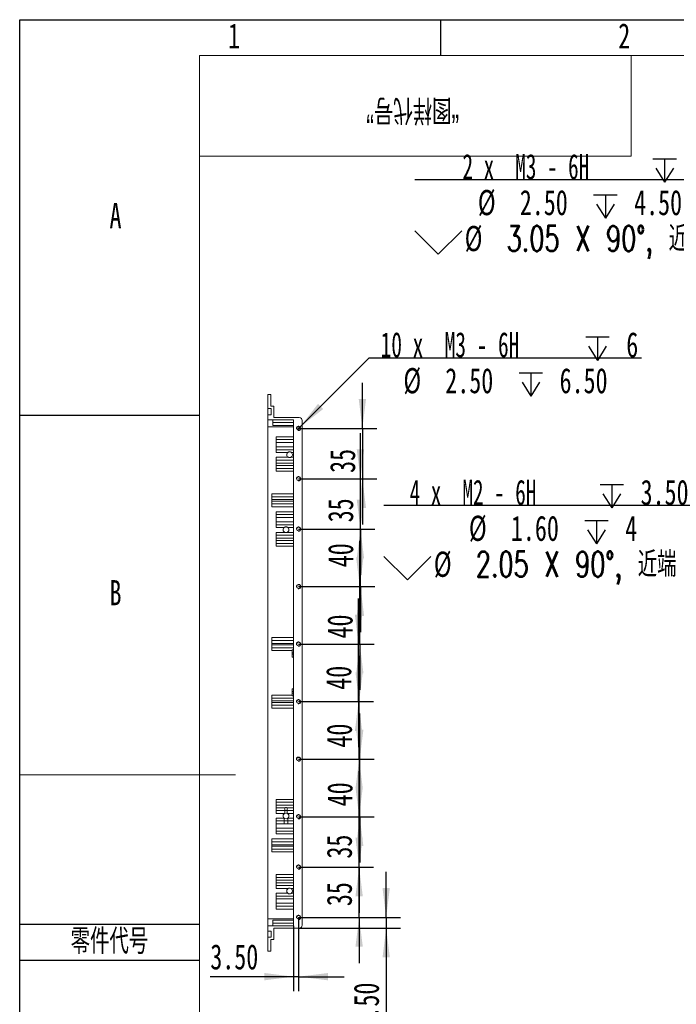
# Model space of a CAD drawing. Header units: millimetres. Extents: x 0 to 658, y -2 to 210.
# Tile 2 of 12: x 0 to 91, y 73 to 210. Entities that reach past the tile are written whole.
import ezdxf

# ---------------------------------------------------------------- set-up
doc = ezdxf.new("R2010")
doc.units = ezdxf.units.MM
doc.layers.add('图框', color=7, linetype='Continuous')
doc.layers.add('粗实线层', color=7, linetype='Continuous', lineweight=15)
doc.styles.add('SLDTEXTSTYLE0', font='TXT', dxfattribs={"width": 0.7})
doc.styles.add('SLDTEXTSTYLE1', font='TXT', dxfattribs={"width": 0.7, "bigfont": 'bigfont'})
doc.styles.add('SLDTEXTSTYLE5', font='TXT', dxfattribs={"width": 0.616667})
doc.styles.add('SLDTEXTSTYLE6', font='TXT', dxfattribs={"width": 0.623077})
doc.dimstyles.new('SLDDIMSTYLE1', dxfattribs={"dimtxt": 3.5, "dimasz": 4.08, "dimexe": 0, "dimexo": 0.0625, "dimgap": 0.875, "dimtad": 0, "dimtih": 1, "dimtoh": 1, "dimdec": 6, "dimlfac": 5, "dimrnd": 1e-09, "dimzin": 12, "dimdsep": 46, "dimtxsty": 'SLDTEXTSTYLE0', "dimblk1": 'NONE', "dimsah": 1, "dimcen": 0, "dimadec": 0, "dimazin": 3, "dimtfac": 1, "dimtmove": 0, "dimatfit": 3, "dimldrblk": 'NONE', "dimfxl": 0, "dimfrac": 2, "dimtolj": 1, "dimtzin": 12, "dimarcsym": 0})
doc.dimstyles.new('SLDDIMSTYLE2', dxfattribs={"dimtxt": 3.5, "dimasz": 4.08, "dimexe": 0, "dimexo": 0.0625, "dimgap": 0.875, "dimtad": 2, "dimlfac": 5, "dimrnd": 1e-09, "dimzin": 12, "dimdsep": 46, "dimtxsty": 'SLDTEXTSTYLE0', "dimsah": 1, "dimcen": 0.09, "dimadec": 0, "dimazin": 3, "dimtfac": 1, "dimtmove": 0, "dimatfit": 0, "dimfxl": 0, "dimfrac": 2, "dimtolj": 1, "dimtzin": 12, "dimarcsym": 0})
doc.dimstyles.new('SLDDIMSTYLE4', dxfattribs={"dimtxt": 3.5, "dimasz": 4.08, "dimexe": 0, "dimexo": 0.0625, "dimgap": 0.875, "dimtad": 2, "dimlfac": 5, "dimrnd": 1e-09, "dimzin": 4, "dimdsep": 46, "dimtxsty": 'SLDTEXTSTYLE0', "dimsah": 1, "dimcen": 0.09, "dimadec": 0, "dimazin": 1, "dimtfac": 1, "dimtmove": 0, "dimatfit": 0, "dimfxl": 0, "dimfrac": 2, "dimtolj": 1, "dimtzin": 12, "dimarcsym": 0})

# ---------------------------------------------------------------- blocks, each defined once
blk = doc.blocks.new('SW_SYMBOL_HOLE_DEPTH')
at = {"layer": '图框', "color": 0}
for p, q in [((0, 875), (800, 875)), ((400, 875), (400, 75)), ((100, 555), (400, 75)), ((700, 555), (400, 75))]:
    blk.add_line(p, q, dxfattribs=at)
blk = doc.blocks.new('SW_SYMBOL_HOLE_SINK')
at = {"layer": '图框', "color": 0}
for p, q in [((0, 875), (800, 75)), ((800, 75), (1600, 875))]:
    blk.add_line(p, q, dxfattribs=at)
blk = doc.blocks.new('_D_14')
at = {"layer": '图框'}
for p, q in [((99.69, 142.44), (50.64, 142.44)), ((120.14, 122), (99.69, 142.44)), ((120.43, 121.71), (120.14, 122))]:
    blk.add_line(p, q, dxfattribs=at)
blk.add_solid([(120.14, 122), (117.61, 125.25), (116.89, 124.53)], dxfattribs=at)
at = {"layer": '图框', "xscale": 0.004072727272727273, "yscale": 0.004072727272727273, "zscale": 0.004072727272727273}
for name, p in [('SW_SYMBOL_HOLE_DEPTH', (80.68, 141.8)), ('SW_SYMBOL_HOLE_DEPTH', (78.55, 136.8)), ('SW_SYMBOL_HOLE_SINK', (50.64, 131.8))]:
    blk.add_blockref(name, p, dxfattribs=at)
at = {"layer": '图框', "char_height": 3.5, "attachment_point": 1}
for s, insert, style in [('4 x  M2 - 6H', (54.21, 146.02), 'SLDTEXTSTYLE5'), ('3.50', (86.32, 146.02), 'SLDTEXTSTYLE0'), ('%%c', (62.45, 141.02), 'SLDTEXTSTYLE0'), ('1.60', (68.29, 141.02), 'SLDTEXTSTYLE0'), ('4', (84.18, 141.02), 'SLDTEXTSTYLE0'), ('%%c', (57.57, 136.02), 'SLDTEXTSTYLE0'), ('2.05 X 90\\M+1818B, \\M+18BDF\\M+1925B', (63.41, 136.02), 'SLDTEXTSTYLE1')]:
    blk.add_mtext(s, dxfattribs=dict(at, insert=insert, style=style))
blk = doc.blocks.new('_NONE')
blk = doc.blocks.new('_D_17')
at = {"layer": '图框'}
for p, q in [((38.95, 153.34), (48.59, 162.96)), ((48.59, 162.96), (86.43, 162.96)), ((38.6, 152.98), (38.95, 153.34))]:
    blk.add_line(p, q, dxfattribs=at)
blk.add_solid([(38.95, 153.34), (42.2, 155.86), (41.48, 156.58)], dxfattribs=at)
at = {"layer": '图框', "xscale": 0.004072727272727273, "yscale": 0.004072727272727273, "zscale": 0.004072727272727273}
for p in [(78.69, 162.32), (69.43, 157.32)]:
    blk.add_blockref('SW_SYMBOL_HOLE_DEPTH', p, dxfattribs=at)
at = {"layer": '图框', "char_height": 3.5, "attachment_point": 1}
for s, insert, style in [('10 x  M3 - 6H', (50.18, 166.55), 'SLDTEXTSTYLE6'), ('6', (84.33, 166.55), 'SLDTEXTSTYLE0'), ('%%c', (53.34, 161.55), 'SLDTEXTSTYLE0'), ('2.50', (59.17, 161.55), 'SLDTEXTSTYLE0'), ('6.50', (75.06, 161.55), 'SLDTEXTSTYLE0')]:
    blk.add_mtext(s, dxfattribs=dict(at, insert=insert, style=style))
blk = doc.blocks.new('_D_18')
at = {"layer": '图框'}
for p, q in [((47.64, 153.16), (47.64, 159.51)), ((38.77, 153.16), (49.64, 153.16)), ((47.64, 153.16), (47.64, 146.16)), ((38.77, 146.16), (49.64, 146.16)), ((47.64, 146.16), (47.64, 139.81))]:
    blk.add_line(p, q, dxfattribs=at)
for points in [[(47.64, 153.16), (48.15, 157.24), (47.13, 157.24)], [(47.64, 146.16), (47.13, 142.08), (48.15, 142.08)]]:
    blk.add_solid(points, dxfattribs=at)
at = {"layer": '图框', "insert": (43.13, 146.97), "char_height": 3.5, "attachment_point": 1, "rotation": 90, "style": 'SLDTEXTSTYLE0'}
blk.add_mtext('35', dxfattribs=at)
blk = doc.blocks.new('_D_19')
at = {"layer": '图框'}
for p, q in [((47.37, 146.16), (47.37, 152.51)), ((38.77, 146.16), (49.37, 146.16)), ((47.37, 139.16), (47.37, 146.16)), ((38.77, 139.16), (49.37, 139.16)), ((47.37, 139.16), (47.37, 132.81))]:
    blk.add_line(p, q, dxfattribs=at)
for points in [[(47.37, 146.16), (47.88, 150.24), (46.86, 150.24)], [(47.37, 139.16), (46.86, 135.08), (47.88, 135.08)]]:
    blk.add_solid(points, dxfattribs=at)
at = {"layer": '图框', "insert": (42.86, 140.1), "char_height": 3.5, "attachment_point": 1, "rotation": 90, "style": 'SLDTEXTSTYLE0'}
blk.add_mtext('35', dxfattribs=at)
blk = doc.blocks.new('_D_20')
at = {"layer": '图框'}
for p, q in [((47.37, 139.16), (47.37, 145.51)), ((38.77, 139.16), (49.37, 139.16)), ((47.37, 131.16), (47.37, 139.16)), ((38.77, 131.16), (49.37, 131.16)), ((47.37, 131.16), (47.37, 124.81))]:
    blk.add_line(p, q, dxfattribs=at)
for points in [[(47.37, 139.16), (47.88, 143.24), (46.86, 143.24)], [(47.37, 131.16), (46.86, 127.08), (47.88, 127.08)]]:
    blk.add_solid(points, dxfattribs=at)
at = {"layer": '图框', "insert": (42.86, 133.85), "char_height": 3.5, "attachment_point": 1, "rotation": 90, "style": 'SLDTEXTSTYLE0'}
blk.add_mtext('40', dxfattribs=at)
blk = doc.blocks.new('_D_21')
at = {"layer": '图框'}
for p, q in [((47.28, 131.16), (47.28, 137.51)), ((38.77, 131.16), (49.28, 131.16)), ((47.28, 123.16), (47.28, 131.16)), ((38.77, 123.16), (49.28, 123.16)), ((47.28, 123.16), (47.28, 116.81))]:
    blk.add_line(p, q, dxfattribs=at)
for points in [[(47.28, 131.16), (47.79, 135.24), (46.77, 135.24)], [(47.28, 123.16), (46.77, 119.08), (47.79, 119.08)]]:
    blk.add_solid(points, dxfattribs=at)
at = {"layer": '图框', "insert": (42.77, 123.94), "char_height": 3.5, "attachment_point": 1, "rotation": 90, "style": 'SLDTEXTSTYLE0'}
blk.add_mtext('40', dxfattribs=at)
blk = doc.blocks.new('_D_22')
at = {"layer": '图框'}
for p, q in [((47.1, 123.16), (47.1, 129.51)), ((38.77, 123.16), (49.1, 123.16)), ((47.1, 115.16), (47.1, 123.16)), ((38.77, 115.16), (49.1, 115.16)), ((47.1, 115.16), (47.1, 108.81))]:
    blk.add_line(p, q, dxfattribs=at)
for points in [[(47.1, 123.16), (47.61, 127.24), (46.6, 127.24)], [(47.1, 115.16), (46.6, 111.08), (47.61, 111.08)]]:
    blk.add_solid(points, dxfattribs=at)
at = {"layer": '图框', "insert": (42.59, 116.81), "char_height": 3.5, "attachment_point": 1, "rotation": 90, "style": 'SLDTEXTSTYLE0'}
blk.add_mtext('40', dxfattribs=at)
blk = doc.blocks.new('_D_23')
at = {"layer": '图框'}
for p, q in [((47.19, 115.16), (47.19, 121.51)), ((38.77, 115.16), (49.19, 115.16)), ((47.19, 107.16), (47.19, 115.16)), ((38.77, 107.16), (49.19, 107.16)), ((47.19, 107.16), (47.19, 100.81))]:
    blk.add_line(p, q, dxfattribs=at)
for points in [[(47.19, 115.16), (47.7, 119.24), (46.68, 119.24)], [(47.19, 107.16), (46.68, 103.08), (47.7, 103.08)]]:
    blk.add_solid(points, dxfattribs=at)
at = {"layer": '图框', "insert": (42.68, 108.77), "char_height": 3.5, "attachment_point": 1, "rotation": 90, "style": 'SLDTEXTSTYLE0'}
blk.add_mtext('40', dxfattribs=at)
blk = doc.blocks.new('_D_24')
at = {"layer": '图框'}
for p, q in [((47.27, 107.16), (47.27, 113.51)), ((38.77, 107.16), (49.27, 107.16)), ((47.27, 99.16), (47.27, 107.16)), ((38.77, 99.16), (49.27, 99.16)), ((47.27, 99.16), (47.27, 92.81))]:
    blk.add_line(p, q, dxfattribs=at)
for points in [[(47.27, 107.16), (47.78, 111.24), (46.77, 111.24)], [(47.27, 99.16), (46.77, 95.08), (47.78, 95.08)]]:
    blk.add_solid(points, dxfattribs=at)
at = {"layer": '图框', "insert": (42.76, 100.6), "char_height": 3.5, "attachment_point": 1, "rotation": 90, "style": 'SLDTEXTSTYLE0'}
blk.add_mtext('40', dxfattribs=at)
blk = doc.blocks.new('_D_25')
at = {"layer": '图框'}
for p, q in [((47.19, 99.16), (47.19, 105.51)), ((38.77, 99.16), (49.19, 99.16)), ((47.19, 92.16), (47.19, 99.16)), ((38.77, 92.16), (49.19, 92.16)), ((47.19, 92.16), (47.19, 85.81))]:
    blk.add_line(p, q, dxfattribs=at)
for points in [[(47.19, 99.16), (47.7, 103.24), (46.68, 103.24)], [(47.19, 92.16), (46.68, 88.08), (47.7, 88.08)]]:
    blk.add_solid(points, dxfattribs=at)
at = {"layer": '图框', "insert": (42.68, 93.33), "char_height": 3.5, "attachment_point": 1, "rotation": 90, "style": 'SLDTEXTSTYLE0'}
blk.add_mtext('35', dxfattribs=at)
blk = doc.blocks.new('_D_26')
at = {"layer": '图框'}
for p, q in [((47.19, 92.16), (47.19, 98.51)), ((38.77, 92.16), (49.19, 92.16)), ((47.19, 85.16), (47.19, 92.16)), ((38.77, 85.16), (49.19, 85.16)), ((47.19, 85.16), (47.19, 78.81))]:
    blk.add_line(p, q, dxfattribs=at)
for points in [[(47.19, 92.16), (47.7, 96.24), (46.68, 96.24)], [(47.19, 85.16), (46.68, 81.08), (47.7, 81.08)]]:
    blk.add_solid(points, dxfattribs=at)
at = {"layer": '图框', "insert": (42.68, 86.72), "char_height": 3.5, "attachment_point": 1, "rotation": 90, "style": 'SLDTEXTSTYLE0'}
blk.add_mtext('35', dxfattribs=at)
blk = doc.blocks.new('_D_27')
at = {"layer": '图框'}
for p, q in [((38.77, 85.16), (38.77, 74.91)), ((38.07, 83.97), (38.07, 74.91)), ((38.07, 76.91), (26.5, 76.91)), ((38.77, 76.91), (38.07, 76.91)), ((38.77, 76.91), (45.12, 76.91))]:
    blk.add_line(p, q, dxfattribs=at)
for points in [[(38.07, 76.91), (33.99, 77.42), (33.99, 76.4)], [(38.77, 76.91), (42.85, 76.4), (42.85, 77.42)]]:
    blk.add_solid(points, dxfattribs=at)
at = {"layer": '图框', "insert": (26.5, 81.42), "char_height": 3.5, "attachment_point": 1, "style": 'SLDTEXTSTYLE0'}
blk.add_mtext('3.50', dxfattribs=at)
blk = doc.blocks.new('_D_28')
at = {"layer": '图框'}
for p, q in [((50.95, 85.16), (50.95, 91.51)), ((38.77, 85.16), (52.95, 85.16)), ((50.95, 85.16), (50.95, 83.66)), ((38.87, 83.66), (52.95, 83.66)), ((50.95, 83.66), (50.95, 69.42))]:
    blk.add_line(p, q, dxfattribs=at)
for points in [[(50.95, 85.16), (51.46, 89.24), (50.44, 89.24)], [(50.95, 83.66), (50.44, 79.58), (51.46, 79.58)]]:
    blk.add_solid(points, dxfattribs=at)
at = {"layer": '图框', "insert": (46.44, 69.42), "char_height": 3.5, "attachment_point": 1, "rotation": 90, "style": 'SLDTEXTSTYLE0'}
blk.add_mtext('7.50', dxfattribs=at)
blk = doc.blocks.new('_D_29')
at = {"layer": '图框'}
for p, q in [((103.98, 187.73), (54.94, 187.73)), ((112.02, 183.11), (103.98, 187.73)), ((112.55, 182.81), (112.02, 183.11))]:
    blk.add_line(p, q, dxfattribs=at)
blk.add_solid([(112.02, 183.11), (108.73, 185.58), (108.23, 184.7)], dxfattribs=at)
at = {"layer": '图框', "xscale": 0.004072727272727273, "yscale": 0.004072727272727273, "zscale": 0.004072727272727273}
for name, p in [('SW_SYMBOL_HOLE_DEPTH', (88.03, 187.09)), ('SW_SYMBOL_HOLE_DEPTH', (79.79, 182.09)), ('SW_SYMBOL_HOLE_SINK', (54.94, 177.09))]:
    blk.add_blockref(name, p, dxfattribs=at)
at = {"layer": '图框', "char_height": 3.5, "attachment_point": 1}
for s, insert, style in [('2 x  M3 - 6H', (61.56, 191.32), 'SLDTEXTSTYLE5'), ('4', (93.67, 191.32), 'SLDTEXTSTYLE0'), ('%%c', (63.69, 186.32), 'SLDTEXTSTYLE0'), ('2.50', (69.53, 186.32), 'SLDTEXTSTYLE0'), ('4.50', (85.42, 186.32), 'SLDTEXTSTYLE0'), ('%%c', (61.86, 181.32), 'SLDTEXTSTYLE0'), ('3.05 X 90\\M+1818B, \\M+18BDF\\M+1925B', (67.7, 181.32), 'SLDTEXTSTYLE1')]:
    blk.add_mtext(s, dxfattribs=dict(at, insert=insert, style=style))

msp = doc.modelspace()

# ---------------------------------------------------------------- linework, layer by layer
at = {"color": 7, "linetype": 'Continuous', "lineweight": 15}
for p, q in [((34.51206155, 157.85974716), (34.51206155, 155.9197471)), ((34.91206157, 157.85974716), (34.51206155, 157.85974716)), ((34.91206157, 157.85974716), (34.91206157, 156.25974689)), ((35.31206159, 156.25974689), (34.91206157, 156.25974689)), ((35.31206159, 156.25974689), (35.31206159, 154.65974663)), ((34.95206157, 155.9197471), (34.51206155, 155.9197471)), ((34.51206155, 155.05974595), (34.51206155, 155.9197471)), ((34.51206155, 155.05974595), (34.51206155, 154.35974602)), ((34.95206157, 155.05974595), (34.51206155, 155.05974595)), ((34.95206157, 155.05974595), (34.95206157, 155.9197471)), ((35.17206157, 154.35974602), (34.51206155, 154.35974602)), ((34.51206155, 153.35974698), (34.51206155, 154.35974602)), ((35.17206157, 154.34704427), (35.17206157, 154.35974602)), ((38.07206142, 154.34704427), (35.17206157, 154.34704427)), ((35.17206157, 153.9597467), (35.17206157, 154.34704427)), ((38.07206142, 153.9597467), (35.17206157, 153.9597467)), ((35.17206157, 153.55974589), (35.17206157, 153.9597467)), ((38.07206142, 153.55974589), (35.17206157, 153.55974589)), ((38.87206155, 154.65974663), (35.31206159, 154.65974663)), ((38.07206142, 83.97244965), (38.07206142, 154.34704427)), ((39.27206162, 154.25974582), (39.27206162, 84.05974661)), ((38.07206142, 153.35974698), (34.51206155, 153.35974698)), ((34.51206155, 153.35974698), (34.51206155, 84.95974694)), ((35.67206159, 151.99974631), (38.07206142, 151.99974631)), ((35.67206159, 151.60288368), (35.67206159, 151.99974631)), ((35.67206159, 151.60288368), (38.07206142, 151.60288368)), ((35.67206159, 151.20602106), (35.67206159, 151.60288368)), ((38.07206142, 151.20602106), (35.67206159, 151.20602106)), ((35.67206159, 150.59347157), (35.67206159, 151.20602106)), ((35.67206159, 150.19660895), (35.67206159, 150.59347157)), ((35.67206159, 150.59347157), (38.07206142, 150.59347157)), ((38.07206142, 150.19660895), (35.67206159, 150.19660895)), ((35.67206159, 149.79974632), (35.67206159, 150.19660895)), ((37.25748646, 149.79974632), (35.67206159, 149.79974632)), ((38.07206142, 149.79974632), (37.78663676, 149.79974632)), ((35.67206159, 149.13974632), (37.34770554, 149.13974632)), ((35.67206159, 148.7428837), (35.67206159, 149.13974632)), ((35.67206159, 148.7428837), (38.07206142, 148.7428837)), ((35.67206159, 148.34602107), (35.67206159, 148.7428837)), ((38.07206142, 148.34602107), (35.67206159, 148.34602107)), ((35.67206159, 147.99347152), (35.67206159, 148.34602107)), ((35.67206159, 147.59660889), (35.67206159, 147.99347152)), ((35.67206159, 147.99347152), (38.07206142, 147.99347152)), ((37.69641749, 149.13974632), (38.07206142, 149.13974632)), ((38.07206142, 147.59660889), (35.67206159, 147.59660889)), ((35.67206159, 147.19974627), (35.67206159, 147.59660889)), ((38.07206142, 147.19974627), (35.67206159, 147.19974627)), ((35.07206157, 144.05974638), (38.07206142, 144.05974638)), ((35.07206157, 143.66288376), (35.07206157, 144.05974638)), ((35.07206157, 143.26602113), (35.07206157, 143.66288376)), ((35.07206157, 143.66288376), (38.07206142, 143.66288376)), ((38.07206142, 143.26602113), (35.07206157, 143.26602113)), ((35.07206157, 143.26602113), (35.07206157, 143.05347171)), ((35.07206157, 143.05347171), (38.07206142, 143.05347171)), ((35.07206157, 142.65660909), (35.07206157, 143.05347171)), ((38.07206142, 142.65660909), (35.07206157, 142.65660909)), ((35.07206157, 142.25974646), (35.07206157, 142.65660909)), ((38.07206142, 142.25974646), (35.07206157, 142.25974646)), ((35.67206159, 141.55974653), (38.07206142, 141.55974653)), ((35.67206159, 141.16288372), (35.67206159, 141.55974653)), ((35.67206159, 141.16288372), (38.07206142, 141.16288372)), ((35.67206159, 140.7660211), (35.67206159, 141.16288372)), ((38.07206142, 140.7660211), (35.67206159, 140.7660211)), ((35.67206159, 140.1534718), (35.67206159, 140.7660211)), ((35.67206159, 139.75660917), (35.67206159, 140.1534718)), ((35.67206159, 140.1534718), (38.07206142, 140.1534718)), ((38.07206142, 139.75660917), (35.67206159, 139.75660917)), ((35.67206159, 139.35974645), (35.67206159, 139.75660917)), ((36.75748638, 139.35974645), (35.67206159, 139.35974645)), ((35.67206159, 138.69974646), (36.84770565, 138.69974646)), ((35.67206159, 138.30288374), (35.67206159, 138.69974646)), ((37.19641759, 138.69974646), (38.07206142, 138.69974646)), ((38.07206142, 139.35974645), (37.28663667, 139.35974645)), ((35.67206159, 138.30288374), (38.07206142, 138.30288374)), ((35.67206159, 137.90602104), (35.67206159, 138.30288374)), ((38.07206142, 137.90602104), (35.67206159, 137.90602104)), ((35.67206159, 137.55347184), (35.67206159, 137.90602104)), ((35.67206159, 137.15660912), (35.67206159, 137.55347184)), ((35.67206159, 137.55347184), (38.07206142, 137.55347184)), ((38.07206142, 137.15660912), (35.67206159, 137.15660912)), ((35.67206159, 136.7597464), (35.67206159, 137.15660912)), ((38.07206142, 136.7597464), (35.67206159, 136.7597464)), ((35.07206157, 124.05974571), (38.07206142, 124.05974571)), ((35.07206157, 123.66288309), (35.07206157, 124.05974571)), ((35.07206157, 123.26602046), (35.07206157, 123.66288309)), ((35.07206157, 123.66288309), (38.07206142, 123.66288309)), ((38.07206142, 123.26602046), (35.07206157, 123.26602046)), ((35.07206157, 123.26602046), (35.07206157, 123.05347179)), ((35.07206157, 123.05347179), (38.07206142, 123.05347179)), ((35.07206157, 122.65660916), (35.07206157, 123.05347179)), ((38.07206142, 122.65660916), (35.07206157, 122.65660916)), ((35.07206157, 122.25974654), (35.07206157, 122.65660916)), ((37.87206157, 122.35974674), (38.07206142, 122.35974674)), ((37.87206157, 121.95974593), (37.87206157, 122.35974674)), ((38.07206142, 121.95974593), (37.87206157, 121.95974593)), ((37.87206157, 121.75974701), (37.87206157, 121.95974593)), ((37.87206157, 121.75974701), (38.07206142, 121.75974701)), ((37.87206157, 121.3597462), (37.87206157, 121.75974701)), ((38.07206142, 121.3597462), (37.87206157, 121.3597462)), ((37.87206157, 116.95974623), (38.07206142, 116.95974623)), ((37.87206157, 116.55974691), (37.87206157, 116.95974623)), ((38.07206142, 116.55974691), (37.87206157, 116.55974691)), ((37.87206157, 116.3597465), (37.87206157, 116.55974691)), ((35.07206157, 115.66288327), (35.07206157, 116.05974589)), ((35.07206157, 115.26602064), (35.07206157, 115.66288327)), ((35.07206157, 115.66288327), (38.07206142, 115.66288327)), ((38.07206142, 115.26602064), (35.07206157, 115.26602064)), ((35.07206157, 115.26602064), (35.07206157, 115.05347197)), ((35.07206157, 115.05347197), (38.07206142, 115.05347197)), ((35.07206157, 114.65660934), (35.07206157, 115.05347197)), ((37.87206157, 116.3597465), (38.07206142, 116.3597465)), ((37.87206157, 115.95974718), (37.87206157, 116.3597465)), ((38.07206142, 115.95974718), (37.87206157, 115.95974718)), ((38.07206142, 114.65660934), (35.07206157, 114.65660934)), ((35.07206157, 114.25974672), (35.07206157, 114.65660934)), ((38.07206142, 114.25974672), (35.07206157, 114.25974672)), ((35.67206159, 101.5597478), (38.07206142, 101.5597478)), ((35.67206159, 101.16288517), (35.67206159, 101.5597478)), ((35.67206159, 101.16288517), (38.07206142, 101.16288517)), ((35.67206159, 100.76601957), (35.67206159, 101.16288517)), ((38.07206142, 100.76601957), (35.67206159, 100.76601957)), ((35.67206159, 100.413473), (35.67206159, 100.76601957)), ((35.67206159, 100.413473), (36.84770565, 100.413473)), ((35.67206159, 100.01661037), (35.67206159, 100.413473)), ((36.84770565, 100.01661037), (35.67206159, 100.01661037)), ((35.67206159, 99.61974774), (35.67206159, 100.01661037)), ((36.84770565, 100.413473), (36.84770565, 100.01661037)), ((36.84770565, 100.01661037), (36.84770565, 99.61974774)), ((37.19641759, 100.413473), (38.07206142, 100.413473)), ((37.19641759, 100.413473), (37.19641759, 100.01661037)), ((38.07206142, 100.01661037), (37.19641759, 100.01661037)), ((37.19641759, 100.01661037), (37.19641759, 99.61974774)), ((36.84770565, 99.61974774), (35.67206159, 99.61974774)), ((35.67206159, 98.95974551), (36.75748638, 98.95974551)), ((35.67206159, 98.56288289), (35.67206159, 98.95974551)), ((36.75748638, 98.56288289), (36.75748638, 98.95974551)), ((38.07206142, 99.61974774), (37.19641759, 99.61974774)), ((37.28663667, 98.56288289), (37.28663667, 98.95974551)), ((37.28663667, 98.95974551), (38.07206142, 98.95974551)), ((35.67206159, 98.56288289), (36.75748638, 98.56288289)), ((35.67206159, 98.16602026), (35.67206159, 98.56288289)), ((35.67206159, 97.55347227), (35.67206159, 98.16602026)), ((36.75748638, 98.16602026), (35.67206159, 98.16602026)), ((35.67206159, 97.15660964), (35.67206159, 97.55347227)), ((35.67206159, 97.55347227), (38.07206142, 97.55347227)), ((36.75748638, 98.16602026), (36.75748638, 98.56288289)), ((37.28663667, 98.16602026), (37.28663667, 98.56288289)), ((37.28663667, 98.56288289), (38.07206142, 98.56288289)), ((38.07206142, 98.16602026), (37.28663667, 98.16602026)), ((35.07206157, 96.05974708), (38.07206142, 96.05974708)), ((35.07206157, 95.66288446), (35.07206157, 96.05974708)), ((38.07206142, 97.15660964), (35.67206159, 97.15660964)), ((35.67206159, 96.75974701), (35.67206159, 97.15660964)), ((38.07206142, 96.75974701), (35.67206159, 96.75974701)), ((35.07206157, 95.26602183), (35.07206157, 95.66288446)), ((35.07206157, 95.66288446), (38.07206142, 95.66288446)), ((38.07206142, 95.26602183), (35.07206157, 95.26602183)), ((35.07206157, 95.26602183), (35.07206157, 95.05347167)), ((35.07206157, 95.05347167), (38.07206142, 95.05347167)), ((35.07206157, 94.65660904), (35.07206157, 95.05347167)), ((38.07206142, 94.65660904), (35.07206157, 94.65660904)), ((35.07206157, 94.25974642), (35.07206157, 94.65660904)), ((38.07206142, 94.25974642), (35.07206157, 94.25974642)), ((35.67206159, 91.11974691), (38.07206142, 91.11974691)), ((35.67206159, 90.72288428), (35.67206159, 91.11974691)), ((35.67206159, 90.72288428), (38.07206142, 90.72288428)), ((35.67206159, 90.32602166), (35.67206159, 90.72288428)), ((38.07206142, 90.32602166), (35.67206159, 90.32602166)), ((35.67206159, 89.9734721), (35.67206159, 90.32602166)), ((35.67206159, 89.57660948), (35.67206159, 89.9734721)), ((35.67206159, 89.9734721), (38.07206142, 89.9734721)), ((38.07206142, 89.57660948), (35.67206159, 89.57660948)), ((35.67206159, 89.17974685), (35.67206159, 89.57660948)), ((37.34770554, 89.17974685), (35.67206159, 89.17974685)), ((38.07206142, 89.17974685), (37.69641749, 89.17974685)), ((35.67206159, 88.5197476), (37.25748646, 88.5197476)), ((35.67206159, 88.12288199), (35.67206159, 88.5197476)), ((35.67206159, 88.12288199), (38.07206142, 88.12288199)), ((35.67206159, 87.72602235), (35.67206159, 88.12288199)), ((35.67206159, 87.11347137), (35.67206159, 87.72602235)), ((38.07206142, 87.72602235), (35.67206159, 87.72602235)), ((37.78663676, 88.5197476), (38.07206142, 88.5197476)), ((35.67206159, 87.11347137), (38.07206142, 87.11347137)), ((35.67206159, 86.71661173), (35.67206159, 87.11347137)), ((38.07206142, 86.71661173), (35.67206159, 86.71661173)), ((35.67206159, 86.31974612), (35.67206159, 86.71661173)), ((38.07206142, 86.31974612), (35.67206159, 86.31974612)), ((34.51206155, 84.95974694), (38.07206142, 84.95974694)), ((34.51206155, 83.9597479), (34.51206155, 84.95974694)), ((34.51206155, 83.9597479), (34.51206155, 83.25974499)), ((34.51206155, 83.9597479), (35.17206157, 83.9597479)), ((35.17206157, 84.75974356), (38.07206142, 84.75974356)), ((35.17206157, 84.35974871), (35.17206157, 84.75974356)), ((35.17206157, 84.35974871), (38.07206142, 84.35974871)), ((35.17206157, 83.97244965), (35.17206157, 84.35974871)), ((35.17206157, 83.9597479), (35.17206157, 83.97244965)), ((35.17206157, 83.97244965), (38.07206142, 83.97244965)), ((35.31206159, 83.6597458), (38.87206155, 83.6597458)), ((35.31206159, 83.6597458), (35.31206159, 82.05974852)), ((34.95206157, 83.25974499), (34.51206155, 83.25974499)), ((34.51206155, 82.39974533), (34.51206155, 83.25974499)), ((34.51206155, 82.39974533), (34.51206155, 80.45974527)), ((34.95206157, 82.39974533), (34.51206155, 82.39974533)), ((34.95206157, 82.39974533), (34.95206157, 83.25974499)), ((35.31206159, 82.05974852), (34.91206157, 82.05974852)), ((34.91206157, 80.45974527), (34.91206157, 82.05974852)), ((34.91206157, 80.45974527), (34.51206155, 80.45974527))]:
    msp.add_line(p, q, dxfattribs=at)
at = {"color": 8, "linetype": 'Continuous', "lineweight": 15}
for p, q in [((37.87206157, 122.25974654), (35.07206157, 122.25974654)), ((35.07206157, 116.05974589), (37.87206157, 116.05974589))]:
    msp.add_line(p, q, dxfattribs=at)
at = {"color": 7, "linetype": 'Continuous', "lineweight": 15}
for centre in [(38.77206157, 153.15974644), (38.77206157, 146.15974644), (38.77206157, 139.15974644), (38.77206157, 131.15974644), (38.77206157, 123.15974644), (38.77206157, 115.15974644), (38.77206157, 107.15974644), (38.77206157, 99.15974644), (38.77206157, 92.15974644), (38.77206157, 85.15974644)]:
    msp.add_circle(centre, 0.25, dxfattribs=at)
at = {"color": 7, "linetype": 'Continuous', "lineweight": 0}
for centre in [(38.77206157, 153.15974644), (38.77206157, 146.15974644), (38.77206157, 139.15974644), (38.77206157, 131.15974644), (38.77206157, 123.15974644), (38.77206157, 115.15974644), (38.77206157, 107.15974644), (38.77206157, 99.15974644), (38.77206157, 92.15974644), (38.77206157, 85.15974644)]:
    msp.add_arc(centre, 0.3, 255, 195, dxfattribs=at)
at = {"color": 7, "linetype": 'Continuous', "lineweight": 15}
for centre, start, end in [((38.87206157, 154.25974644), 0, 90), ((37.52206157, 149.49974644), 131.4096221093, 244.1580672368), ((37.52206157, 149.49974644), 295.8419327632, 48.5903778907), ((37.02206157, 139.05974644), 131.4096221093, 244.1580672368), ((37.02206157, 139.05974644), 295.8419327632, 48.5903778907), ((37.02206157, 99.25974644), 115.8419327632, 228.5903778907), ((37.02206157, 99.25974644), 228.5903778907, 311.4096221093), ((37.02206157, 99.25974644), 64.1580672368, 115.8419327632), ((37.02206157, 99.25974644), 311.4096221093, 64.1580672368), ((37.52206157, 88.81974644), 115.8419327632, 228.5903778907), ((37.52206157, 88.81974644), 311.4096221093, 64.1580672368), ((38.87206157, 84.05974644), 270, 0)]:
    msp.add_arc(centre, 0.4, start, end, dxfattribs=at)
for points, knots in [([(37.25748644, 149.79974644), (37.29401278, 149.83195964), (37.33536544, 149.85679288), (37.40320117, 149.88244293), (37.4263002, 149.8888543), (37.47347827, 149.89750872), (37.49781927, 149.89974047), (37.54610646, 149.89975238), (37.56998883, 149.89759029), (37.61724538, 149.88899802), (37.6408183, 149.88246629), (37.70827658, 149.85700624), (37.75012905, 149.83194316), (37.7866367, 149.79974644)], [0, 0, 0, 0, 0.25, 0.25, 0.375, 0.375, 0.5, 0.5, 0.625, 0.625, 0.75, 0.75, 1, 1, 1, 1]), ([(37.69641753, 149.13974644), (37.66912717, 149.12652911), (37.64088169, 149.11663046), (37.58253567, 149.10321276), (37.55213129, 149.09975674), (37.46233424, 149.0997259), (37.40228304, 149.11331338), (37.34770561, 149.13974644)], [0, 0, 0, 0, 0.25, 0.25, 0.5, 0.5, 1, 1, 1, 1]), ([(36.75748644, 139.35974644), (36.79401278, 139.39195964), (36.83536544, 139.41679288), (36.90320117, 139.44244293), (36.9263002, 139.4488543), (36.97347827, 139.45750872), (36.99781927, 139.45974047), (37.04610646, 139.45975238), (37.06998883, 139.45759029), (37.11724538, 139.44899802), (37.1408183, 139.44246629), (37.20827658, 139.41700624), (37.25012905, 139.39194316), (37.2866367, 139.35974644)], [0, 0, 0, 0, 0.25, 0.25, 0.375, 0.375, 0.5, 0.5, 0.625, 0.625, 0.75, 0.75, 1, 1, 1, 1]), ([(37.19641753, 138.69974644), (37.16912717, 138.68652911), (37.14088169, 138.67663046), (37.08253567, 138.66321276), (37.05213129, 138.65975674), (36.96233424, 138.6597259), (36.90228304, 138.67331338), (36.84770561, 138.69974644)], [0, 0, 0, 0, 0.25, 0.25, 0.5, 0.5, 1, 1, 1, 1]), ([(36.84770561, 100.41347183), (36.90582433, 100.41347183), (36.96394286, 100.41372187), (37.02206157, 100.41372187), (37.08018028, 100.41372187), (37.13829882, 100.41347183), (37.19641753, 100.41347183)], [0, 0, 0, 0, 0.0008717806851, 0.0008717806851, 0.0008717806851, 0.0017435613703, 0.0017435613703, 0.0017435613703, 0.0017435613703]), ([(37.19641753, 100.01660914), (37.1382979, 100.01660914), (37.0801812, 100.01673415), (37.02206157, 100.01673415), (36.96394194, 100.01673415), (36.90582524, 100.01660914), (36.84770561, 100.01660914)], [0, 0, 0, 0, 0.0008717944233, 0.0008717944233, 0.0008717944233, 0.0017435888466, 0.0017435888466, 0.0017435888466, 0.0017435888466]), ([(36.75748644, 98.56288374), (36.80160806, 98.56288374), (36.84568614, 98.5626763), (36.9338507, 98.56229255), (36.97793996, 98.56213513), (37.06618319, 98.56213513), (37.11027244, 98.56229255), (37.198437, 98.5626763), (37.24251509, 98.56288374), (37.2866367, 98.56288374)], [0, 0, 0, 0, 0.25, 0.25, 0.5, 0.5, 0.75, 0.75, 1, 1, 1, 1]), ([(37.2866367, 98.16602105), (37.19843917, 98.16602105), (37.11024856, 98.16452379), (36.933866, 98.16452386), (36.84567772, 98.16602105), (36.75748644, 98.16602105)], [0, 0, 0, 0, 0.5, 0.5, 1, 1, 1, 1]), ([(37.34770561, 89.17974644), (37.37499598, 89.19296376), (37.40324146, 89.20286242), (37.46158747, 89.21628011), (37.49199185, 89.21973614), (37.58178891, 89.21976697), (37.6418401, 89.20617949), (37.69641753, 89.17974644)], [0, 0, 0, 0, 0.25, 0.25, 0.5, 0.5, 1, 1, 1, 1]), ([(37.7866367, 88.51974644), (37.75011037, 88.48753324), (37.7087577, 88.4627), (37.64092198, 88.43704995), (37.61782295, 88.43063858), (37.57064488, 88.42198416), (37.54630387, 88.41975241), (37.49801668, 88.41974049), (37.47413431, 88.42190259), (37.42687776, 88.43049486), (37.40330484, 88.43702658), (37.33584657, 88.46248664), (37.29399409, 88.48754972), (37.25748644, 88.51974644)], [0, 0, 0, 0, 0.25, 0.25, 0.375, 0.375, 0.5, 0.5, 0.625, 0.625, 0.75, 0.75, 1, 1, 1, 1])]:
    msp.add_open_spline(points, degree=3, knots=knots, dxfattribs=at)
at = {"layer": '图框'}
for p, q in [((0, 0), (0, 210)), ((0, 210), (297, 210)), ((58.5, 210), (58.5, 205)), ((0, 155), (25, 155)), ((0, 84.22062154), (25, 84.22062154)), ((0, 79.22062154), (25, 79.22062154))]:
    msp.add_line(p, q, dxfattribs=at)
at = {"layer": '图框', "linetype": 'Continuous', "lineweight": 15}
for p, q in [((25, 5), (25, 205)), ((25, 205), (292, 205))]:
    msp.add_line(p, q, dxfattribs=at)
at = {"layer": '图框', "lineweight": 15}
msp.add_line((0, 105), (30, 105), dxfattribs=at)
at = {"layer": '粗实线层'}
for p, q in [((85, 191), (85, 205)), ((25, 191), (85, 191))]:
    msp.add_line(p, q, dxfattribs=at)

# ---------------------------------------------------------------- texts
at = {"layer": '图框', "char_height": 3.5}
for s, insert, attachment_point, style in [('2', (84.04444444, 209.49728633), 2, 'SLDTEXTSTYLE0'), ('1', (29.79444444, 209.49728633), 2, 'SLDTEXTSTYLE0'), ('A', (13.32031252, 184.49728633), 2, 'SLDTEXTSTYLE0'), ('B', (13.32031252, 132.0550898), 2, 'SLDTEXTSTYLE0'), ('\\M+197EB\\M+18C8F\\M+191E3\\M+18D86', (7.08363591, 83.57905148), 1, 'SLDTEXTSTYLE1')]:
    msp.add_mtext(s, dxfattribs=dict(at, insert=insert, attachment_point=attachment_point, style=style))
at = {"layer": '图框', "insert": (54.64351581, 195.6547288), "char_height": 3.5, "attachment_point": 2, "rotation": 180, "style": 'SLDTEXTSTYLE1'}
msp.add_mtext('\\M+18167图样\\M+191E3\\M+18D86\\M+18168', dxfattribs=at)

# ---------------------------------------------------------------- dimensions: what is measured, and where the dimension line sits
at = {"layer": '图框'}
for p1, p2, text, picture, middle in [((112.54643557, 182.80579453), (112.01763735, 183.10988735), '2 x  M3 - 6H {\\fGDT;x} 4\\P%%c 2.50 {\\fGDT;x} 4.50\\P{\\fGDT;w}%%c 3.05 X 90°, 近端', '_D_29', (78.66498757, 184.30462189)), ((38.59511397, 152.98314082), (38.94900918, 153.33635206), '10 x  M3 - 6H {\\fGDT;x} 6\\P%%c 2.50 {\\fGDT;x} 6.50\\P', '_D_17', (68.30660434, 162.03355279)), ((120.42706015, 121.71485638), (120.13701277, 122.0046365), '4 x  M2 - 6H {\\fGDT;x} 3.50\\P%%c 1.60 {\\fGDT;x} 4\\P{\\fGDT;w}%%c 2.05 X 90°, 近端', '_D_14', (74.36998264, 139.00984593))]:
    dim = msp.add_diameter_dim_2p(p1=p1, p2=p2, text=text, dimstyle='SLDDIMSTYLE1', override={"dimpost": '<>'}, dxfattribs=at)
    dim.commit()
    dim.dimension.update_dxf_attribs({"geometry": picture, "text_midpoint": middle, "dimtype": 163})
for base, p1, p2, dimstyle, picture, middle in [((47.63959269, 146.15974644), (38.77206157, 153.15974644), (38.77206157, 146.15974644), 'SLDDIMSTYLE2', '_D_18', (47.63959269, 149.00556424)), ((47.37186704, 146.15974644), (38.77206157, 139.15974644), (38.77206157, 146.15974644), 'SLDDIMSTYLE2', '_D_19', (47.37186704, 142.13393914)), ((47.37186704, 139.15974644), (38.77206157, 131.15974644), (38.77206157, 139.15974644), 'SLDDIMSTYLE2', '_D_20', (47.37186704, 135.88700723)), ((47.28262516, 131.15974644), (38.77206157, 123.15974644), (38.77206157, 131.15974644), 'SLDDIMSTYLE2', '_D_21', (47.28262516, 125.98115805)), ((47.10414139, 123.15974644), (38.77206157, 115.15974644), (38.77206157, 123.15974644), 'SLDDIMSTYLE2', '_D_22', (47.10414139, 118.84180729)), ((47.19247122, 115.15974644), (38.77206157, 107.15974644), (38.77206157, 115.15974644), 'SLDDIMSTYLE2', '_D_23', (47.19247122, 110.8070729)), ((47.27414057, 107.15974644), (38.77206157, 99.15974644), (38.77206157, 107.15974644), 'SLDDIMSTYLE2', '_D_24', (47.27414057, 102.64013725)), ((47.19247122, 99.15974644), (38.77206157, 92.15974644), (38.77206157, 99.15974644), 'SLDDIMSTYLE2', '_D_25', (47.19247122, 95.37156451)), ((47.19247122, 92.15974644), (38.77206157, 85.15974644), (38.77206157, 92.15974644), 'SLDDIMSTYLE2', '_D_26', (47.19247122, 88.75634663)), ((50.95266046, 83.65974644), (38.77206157, 85.15974644), (38.87206157, 83.65974644), 'SLDDIMSTYLE4', '_D_28', (50.95266046, 73.48878322))]:
    dim = msp.add_linear_dim(base=base, p1=p1, p2=p2, angle=90, dimstyle=dimstyle, dxfattribs=at)
    dim.commit()
    dim.dimension.update_dxf_attribs({"geometry": picture, "text_midpoint": middle, "dimtype": 160})
dim = msp.add_linear_dim(base=(38.07206157, 76.91138668), p1=(38.77206157, 85.15974644), p2=(38.07206157, 83.9724481), dimstyle='SLDDIMSTYLE4', dxfattribs=at)
dim.commit()
dim.dimension.update_dxf_attribs({"geometry": '_D_27', "text_midpoint": (30.57176317, 76.91138668), "dimtype": 160})

doc.saveas('drawing.dxf')
